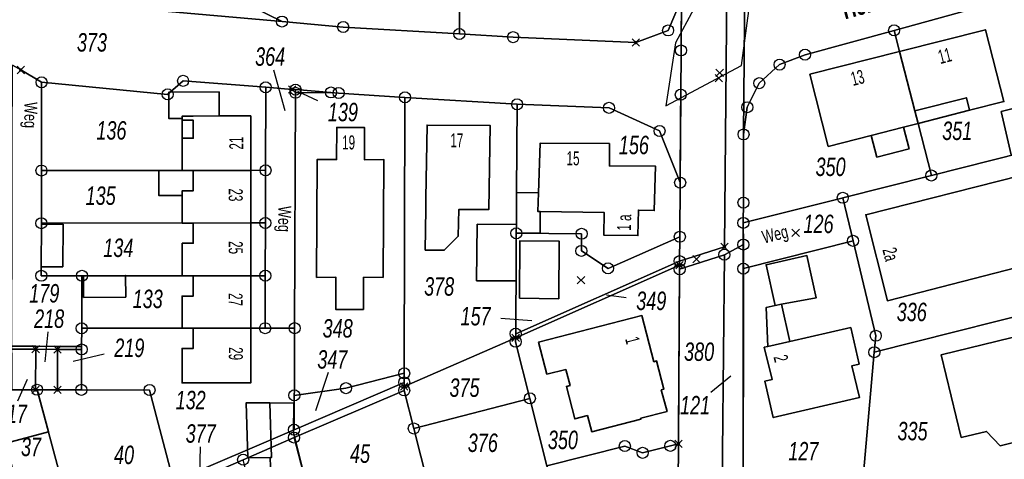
# Model space of a CAD drawing. Header units: metres. Extents: x 339653 to 341672, y 5744753 to 5747397.
# Tile 64 of 256: x 340598 to 340731, y 5745502 to 5745561. Entities that reach past the tile are written whole.
import ezdxf

# ---------------------------------------------------------------- set-up
doc = ezdxf.new("R2010")
doc.units = ezdxf.units.M
doc.header["$LTSCALE"] = 0.03
doc.header["$PDMODE"] = 3
doc.header["$PDSIZE"] = 0.5
for name, color, linetype, lineweight in [('B-Gebäude', 15, 'Continuous', 35), ('Flurstücke_Grenzpunkte', 7, 'Continuous', 25), ('Lagebezeichnungen', 7, 'Continuous', 25), ('Netzpunkte', 7, 'Continuous', 25), ('Siedlung', 7, 'Continuous', 25), ('Vegetation', 7, 'Continuous', 25), ('Verkehr', 7, 'Continuous', 25)]:
    doc.layers.add(name, color=color, linetype=linetype, lineweight=lineweight)
doc.layers.add('UMRINGE_FAHRBAHN', color=7, linetype='Continuous')
doc.layers.add('UMRINGE_FLURSTUECKSABGRENZUNGEN', color=7, linetype='Continuous')
doc.styles.add('Flurstücksnummer - K 10 700', font='ariali.ttf', dxfattribs={"width": 0.7})
doc.styles.add('Hausnummern NRW', font='arial.ttf', dxfattribs={"width": 0.595})
doc.styles.add('Name - Bauwerken u. Einrichtungen - F 10', font='arialbd.ttf', dxfattribs={"width": 0.7})
doc.styles.add('Sonstiger Text_ Bezeichnung - N 7 380', font='arial.ttf', dxfattribs={"width": 0.7})

# ---------------------------------------------------------------- blocks, each defined once
blk = doc.blocks.new('Grenzpunkt mit Abmarkung (Marke)')
at = {"lineweight": -2}
blk.add_circle((0, 0), 0.499, dxfattribs=at)
blk = doc.blocks.new('Grenzpunkt. Abmarkung nach Quellenlage nicht zu spezifizieren')
at = {"lineweight": -2}
blk.add_hatch(color=256, dxfattribs=at).paths.add_polyline_path([(0, 0.165, -1), (0, -0.165, -1)], flags=0)
blk.add_point((0, 0), dxfattribs=at)

msp = doc.modelspace()

# ---------------------------------------------------------------- linework, layer by layer
at = {"layer": 'B-Gebäude'}
for points in [[(340717.037, 5745556.982), (340728.657, 5745559.958), (340731.167, 5745550.222), (340726.527, 5745549.035), (340719.533, 5745547.244), (340719.098, 5745548.939)], [(340717.576, 5745546.743), (340713.198, 5745545.622), (340707.376, 5745544.132), (340704.88, 5745553.916), (340717.037, 5745556.982), (340719.098, 5745548.939), (340719.533, 5745547.244)], [(340619.823, 5745548.251), (340619.823, 5745547.929), (340617.997, 5745547.938), (340618.004, 5745551.508), (340624.822, 5745551.525), (340624.825, 5745548.266), (340621.315, 5745548.256)], [(340719.098, 5745548.939), (340726.092, 5745550.73), (340726.527, 5745549.035), (340719.533, 5745547.244)], [(340737.768, 5745544.453), (340732.737, 5745543.123), (340732.166, 5745542.978), (340730.815, 5745548.857), (340736.841, 5745550.398), (340737.313, 5745547.463)], [(340619.823, 5745548.251), (340621.315, 5745548.256), (340624.825, 5745548.266), (340629.106, 5745548.279), (340629.095, 5745540.896), (340621.297, 5745540.897), (340619.819, 5745540.896), (340619.823, 5745545.246), (340621.317, 5745545.251), (340621.315, 5745547.689), (340619.823, 5745547.687), (340619.823, 5745547.929)], [(340629.095, 5745540.896), (340621.297, 5745540.897), (340619.819, 5745540.896), (340619.823, 5745545.246), (340619.823, 5745547.687), (340619.823, 5745547.929), (340619.823, 5745548.251), (340621.315, 5745548.256), (340624.825, 5745548.266), (340629.106, 5745548.279)], [(340619.823, 5745547.687), (340621.315, 5745547.689), (340621.317, 5745545.251), (340619.823, 5745545.246)], [(340638.035, 5745526.394), (340638.106, 5745542.369), (340640.735, 5745542.348), (340640.764, 5745546.708), (340644.524, 5745546.698), (340644.504, 5745542.339), (340647.142, 5745542.35), (340647.031, 5745526.392), (340644.402, 5745526.404), (340644.383, 5745522.054), (340640.624, 5745522.045), (340640.654, 5745526.415)], [(340652.72, 5745530.092), (340652.81, 5745535.616), (340652.835, 5745537.133), (340652.995, 5745547.027), (340661.53, 5745546.996), (340661.365, 5745535.572), (340657.3, 5745535.584), (340657.224, 5745531.968), (340655.316, 5745530.077)], [(340717.576, 5745546.743), (340718.329, 5745543.807), (340713.951, 5745542.686), (340713.198, 5745545.622)], [(340668.329, 5745535.298), (340668.019, 5745535.302), (340668.099, 5745537.859), (340668.307, 5745544.57), (340677.719, 5745544.522), (340677.704, 5745541.493), (340683.935, 5745541.468), (340683.793, 5745535.455), (340681.643, 5745535.507), (340681.574, 5745532.055), (340676.957, 5745532.099), (340676.986, 5745535.188)], [(340738.494, 5745539.446), (340738.943, 5745536.717), (340740.105, 5745529.568), (340715.384, 5745523.225), (340712.446, 5745534.869), (340733.476, 5745540.197), (340738.175, 5745541.426)], [(340619.818, 5745538.133), (340619.817, 5745537.482), (340616.659, 5745537.481), (340616.661, 5745540.891), (340619.819, 5745540.896), (340621.297, 5745540.897), (340621.306, 5745538.133)], [(340629.1, 5745533.762), (340621.294, 5745533.758), (340619.814, 5745533.757), (340619.817, 5745537.482), (340619.818, 5745538.133), (340621.306, 5745538.133), (340621.297, 5745540.897), (340629.095, 5745540.896)], [(340665.093, 5745532.429), (340665.101, 5745533.563), (340665.127, 5745537.877), (340668.099, 5745537.859), (340668.019, 5745535.302), (340668.329, 5745535.298), (340668.331, 5745532.365)], [(340600.716, 5745527.836), (340600.726, 5745533.604), (340603.667, 5745533.599), (340603.631, 5745527.827)], [(340619.809, 5745526.614), (340619.812, 5745531.012), (340621.313, 5745531.013), (340621.294, 5745533.758), (340629.1, 5745533.762), (340629.106, 5745526.617), (340621.311, 5745526.615)], [(340665.053, 5745525.904), (340659.705, 5745525.935), (340659.788, 5745533.595), (340665.101, 5745533.563), (340665.093, 5745532.429), (340665.093, 5745532.372)], [(340665.531, 5745523.564), (340665.57, 5745531.35), (340670.882, 5745531.315), (340670.839, 5745523.506)], [(340700.189, 5745522.59), (340698.944, 5745528.097), (340704.466, 5745529.341), (340705.75, 5745523.632), (340701.033, 5745522.748)], [(340606.434, 5745523.666), (340606.419, 5745526.609), (340612.148, 5745526.662), (340612.175, 5745523.717)], [(340619.807, 5745519.502), (340619.808, 5745523.867), (340621.304, 5745523.867), (340621.311, 5745526.615), (340629.106, 5745526.617), (340629.112, 5745519.503), (340621.31, 5745519.502)], [(340699.172, 5745517.032), (340698.96, 5745522.332), (340700.189, 5745522.59), (340701.033, 5745522.748), (340702.179, 5745517.714)], [(340669.249, 5745513.268), (340668.108, 5745517.615), (340682.102, 5745521.221), (340683.737, 5745514.966), (340684.106, 5745515.063), (340685.101, 5745511.253), (340684.733, 5745511.156), (340685.515, 5745508.205), (340681.947, 5745507.301), (340681.977, 5745507.185), (340675.309, 5745505.477), (340674.726, 5745507.661), (340673.021, 5745507.225), (340671.891, 5745511.622), (340672.376, 5745511.744), (340671.789, 5745513.905)], [(340629.112, 5745519.503), (340629.137, 5745512.106), (340619.803, 5745512.102), (340619.805, 5745516.76), (340621.303, 5745516.759), (340621.31, 5745519.502)], [(340699.172, 5745517.032), (340702.179, 5745517.714), (340710.411, 5745519.584), (340711.547, 5745514.652), (340710.563, 5745514.425), (340711.593, 5745510.1), (340699.908, 5745507.389), (340698.762, 5745512.319), (340699.763, 5745512.555), (340698.687, 5745516.921)], [(340725.398, 5745504.697), (340722.648, 5745515.893), (340737.835, 5745519.617), (340740.585, 5745508.422), (340737.103, 5745507.568), (340735.894, 5745504.854), (340730.686, 5745503.575), (340728.798, 5745505.531)], [(340596.722, 5745511.174), (340596.708, 5745515.344), (340596.702, 5745517.068), (340599.96, 5745517.061), (340599.959, 5745516.647), (340599.947, 5745511.16)], [(340600.154, 5745511.159), (340599.947, 5745511.16), (340599.959, 5745516.647), (340599.96, 5745517.061), (340602.937, 5745517.049), (340602.934, 5745516.637), (340602.913, 5745511.156)], [(340602.913, 5745511.156), (340602.934, 5745516.637), (340602.937, 5745517.049), (340606.181, 5745517.036), (340606.179, 5745516.626), (340606.152, 5745511.152)], [(340587.866, 5745510.077), (340587.577, 5745511.178), (340596.722, 5745511.174), (340599.947, 5745511.16), (340600.154, 5745511.159), (340601.689, 5745505.447), (340595.963, 5745503.934), (340596.779, 5745500.634), (340590.744, 5745499.079), (340588.573, 5745507.374)], [(340631.896, 5745501.966), (340631.755, 5745501.964), (340628.691, 5745501.927), (340628.499, 5745509.411), (340631.701, 5745509.377)], [(340631.755, 5745501.964), (340631.896, 5745501.966), (340631.701, 5745509.377), (340634.934, 5745509.344), (340634.913, 5745505.324), (340636.244, 5745499.972), (340631.809, 5745499.46)]]:
    msp.add_lwpolyline(points, close=True, dxfattribs=at)
for points in [[(340719.533, 5745547.244), (340726.527, 5745549.035)], [(340619.823, 5745547.687), (340619.823, 5745547.929)], [(340619.823, 5745545.246), (340619.823, 5745547.687)]]:
    msp.add_lwpolyline(points, dxfattribs=at)
at = {"layer": 'Flurstücke_Grenzpunkte', "color": 83}
for p, q in [((340632.205, 5745554.527), (340633.713, 5745549.013)), ((340638.184, 5745550.336), (340635.481, 5745551.583)), ((340679.968, 5745523.627), (340677.323, 5745523.975)), ((340662.981, 5745520.849), (340667.178, 5745520.546)), ((340601.615, 5745519.013), (340601.216, 5745514.952)), ((340609.243, 5745516.001), (340605.036, 5745515.001)), ((340639.579, 5745513.492), (340637.859, 5745508.316)), ((340597.519, 5745509.655), (340598.834, 5745512.6)), ((340691.465, 5745510.827), (340694.165, 5745513.034)), ((340622.265, 5745503.452), (340622.145, 5745499.722))]:
    msp.add_line(p, q, dxfattribs=at)
for points in [[(340687.221, 5745527.495), (340687.226, 5745528.043), (340687.228, 5745528.595), (340693.3, 5745530.512), (340694.479, 5745659.956), (340696.918, 5745660.175), (340696.816, 5745649.355), (340696.761, 5745643.169), (340696.618, 5745630.267), (340696.539, 5745622.513), (340696.53, 5745621.575), (340696.474, 5745615.989), (340696.331, 5745601.709), (340696.187, 5745584.807), (340696.139, 5745578.515), (340694.461, 5745576.86), (340694.432, 5745569.814), (340695.283, 5745566.896), (340696.043, 5745566.308), (340695.887, 5745545.762), (340695.873, 5745536.518), (340695.848, 5745533.777), (340695.868, 5745530.845), (340693.291, 5745529.459)], [(340693.3, 5745530.512), (340687.228, 5745528.595), (340687.25, 5745531.894), (340687.299, 5745539.231), (340687.38, 5745551.144), (340687.422, 5745557.144), (340687.471, 5745564.121), (340687.575, 5745578.826), (340687.716, 5745598.809), (340687.904, 5745618.792), (340688.092, 5745638.79), (340688.264, 5745657.051), (340688.302, 5745661.063), (340694.479, 5745659.956)], [(340633.341, 5745561.057), (340615.329, 5745562.668), (340619.954, 5745564.233), (340621.916, 5745568.584), (340622.021, 5745582.805), (340622.166, 5745602.278), (340622.31, 5745621.761), (340622.455, 5745641.255), (340627.432, 5745641.222), (340634.424, 5745641.175), (340634.293, 5745621.183), (340628.247, 5745616.22), (340628.133, 5745601.252), (340627.98, 5745581.266), (340627.871, 5745567.056), (340629.464, 5745562.981)], [(340627.871, 5745567.056), (340627.98, 5745581.266), (340657.515, 5745581.032), (340657.502, 5745579.022), (340657.374, 5745559.379), (340641.631, 5745560.316), (340633.341, 5745561.057), (340629.464, 5745562.981)], [(340664.664, 5745558.946), (340657.374, 5745559.379), (340657.502, 5745579.022), (340670.356, 5745578.938), (340682.571, 5745578.859), (340686.571, 5745578.833), (340687.575, 5745578.826), (340687.471, 5745564.121), (340685.664, 5745559.851), (340681.28, 5745558.209)], [(340721.339, 5745540.2), (340719.533, 5745547.244), (340719.098, 5745548.939), (340717.037, 5745556.982), (340716.295, 5745559.868), (340729.567, 5745563.495), (340734.484, 5745564.845), (340737.768, 5745544.453), (340737.786, 5745544.343)], [(340709.223, 5745537.148), (340695.848, 5745533.777), (340695.873, 5745536.518), (340695.887, 5745545.762), (340696.399, 5745549.454), (340698.014, 5745552.71), (340700.768, 5745555.218), (340704.226, 5745556.566), (340716.295, 5745559.868), (340717.037, 5745556.982), (340719.098, 5745548.939), (340719.533, 5745547.244), (340721.339, 5745540.2), (340709.333, 5745537.176)], [(340596.732, 5745516.653), (340596.741, 5745522.513), (340596.754, 5745529.633), (340596.767, 5745536.762), (340596.78, 5745543.881), (340596.801, 5745555.17), (340597.932, 5745554.496), (340600.753, 5745552.824), (340600.738, 5745540.868), (340600.726, 5745533.735), (340600.726, 5745533.604), (340600.716, 5745527.836), (340600.713, 5745526.606), (340606.23, 5745526.609), (340606.194, 5745519.497), (340606.181, 5745517.036), (340606.179, 5745516.626), (340602.934, 5745516.637), (340599.959, 5745516.647)], [(340629.095, 5745540.896), (340600.738, 5745540.868), (340600.753, 5745552.824), (340617.834, 5745551.192), (340619.942, 5745553.024), (340631.131, 5745552.155), (340631.108, 5745540.899)], [(340635.047, 5745519.509), (340631.059, 5745519.505), (340631.074, 5745526.618), (340631.09, 5745533.764), (340631.108, 5745540.899), (340631.131, 5745552.155), (340634.714, 5745551.868), (340635.167, 5745551.832), (340635.167, 5745551.404)], [(340635.01, 5745510.401), (340635.014, 5745511.115), (340635.047, 5745519.509), (340635.167, 5745551.404), (340639.97, 5745551.45), (340641.015, 5745551.372), (340649.998, 5745550.779), (340649.904, 5745513.398), (340642.009, 5745511.38)], [(340635.167, 5745551.832), (340639.97, 5745551.45), (340635.167, 5745551.404)], [(340649.9, 5745511.612), (340649.902, 5745512.151), (340649.904, 5745513.398), (340649.998, 5745550.779), (340665.203, 5745549.854), (340665.127, 5745537.877), (340665.101, 5745533.563), (340665.093, 5745532.429), (340665.093, 5745532.372), (340665.053, 5745525.904), (340665.03, 5745522.108), (340665.009, 5745518.764), (340665.006, 5745518.214)], [(340665.093, 5745532.372), (340665.093, 5745532.429), (340665.101, 5745533.563), (340665.127, 5745537.877), (340665.203, 5745549.854), (340677.658, 5745549.365), (340684.501, 5745546.229), (340687.299, 5745539.231), (340687.25, 5745531.894), (340677.528, 5745527.614), (340673.912, 5745529.985), (340673.941, 5745532.298)], [(340713.806, 5745518.481), (340710.729, 5745531.345), (340709.333, 5745537.176), (340721.339, 5745540.2), (340737.786, 5745544.343), (340739.047, 5745536.513), (340741.185, 5745523.237), (340713.61, 5745516.25)], [(340600.726, 5745533.735), (340600.738, 5745540.868), (340629.095, 5745540.896), (340631.108, 5745540.899), (340631.09, 5745533.764), (340629.1, 5745533.762)], [(340695.868, 5745530.845), (340695.848, 5745533.777), (340709.223, 5745537.148), (340709.333, 5745537.176), (340710.729, 5745531.345), (340695.864, 5745527.584)], [(340600.713, 5745526.606), (340600.716, 5745527.836), (340600.726, 5745533.604), (340600.726, 5745533.735), (340629.1, 5745533.762), (340631.09, 5745533.764), (340631.074, 5745526.618), (340629.106, 5745526.617), (340621.311, 5745526.615), (340619.809, 5745526.614), (340606.419, 5745526.609), (340606.23, 5745526.609)], [(340687.228, 5745528.595), (340665.009, 5745518.764), (340665.03, 5745522.108), (340665.053, 5745525.904), (340665.093, 5745532.372), (340673.941, 5745532.298), (340673.912, 5745529.985), (340677.528, 5745527.614), (340687.25, 5745531.894)], [(340692.901, 5745489.326), (340693.291, 5745529.459), (340695.868, 5745530.845), (340695.864, 5745527.584), (340695.818, 5745492.621), (340698.268, 5745490.721), (340695.816, 5745490.083)], [(340695.818, 5745492.621), (340695.864, 5745527.584), (340710.729, 5745531.345), (340713.806, 5745518.481), (340713.61, 5745516.25), (340711.664, 5745494.167), (340698.268, 5745490.721)], [(340692.901, 5745489.326), (340686.953, 5745487.722), (340687.061, 5745503.835), (340687.071, 5745505.374), (340687.221, 5745527.495), (340693.291, 5745529.459)], [(340666.932, 5745509.999), (340665.002, 5745517.665), (340665.006, 5745518.214), (340687.226, 5745528.043), (340687.221, 5745527.495), (340687.071, 5745505.374), (340687.061, 5745503.835), (340685.976, 5745503.564), (340682.209, 5745502.621), (340679.8, 5745503.533), (340669.235, 5745500.857)], [(340687.226, 5745528.043), (340665.006, 5745518.214), (340665.009, 5745518.764), (340687.228, 5745528.595)], [(340606.194, 5745519.497), (340606.23, 5745526.609), (340606.419, 5745526.609), (340619.809, 5745526.614), (340621.311, 5745526.615), (340629.106, 5745526.617), (340631.074, 5745526.618), (340631.059, 5745519.505), (340629.112, 5745519.503), (340621.31, 5745519.502), (340619.807, 5745519.502)], [(340711.664, 5745494.167), (340713.61, 5745516.25), (340741.185, 5745523.237), (340744.486, 5745502.742), (340734.618, 5745500.085), (340714.055, 5745494.783)], [(340615.391, 5745511.131), (340606.152, 5745511.152), (340606.179, 5745516.626), (340606.181, 5745517.036), (340606.194, 5745519.497), (340619.807, 5745519.502), (340621.31, 5745519.502), (340629.112, 5745519.503), (340631.059, 5745519.505), (340635.047, 5745519.509), (340635.014, 5745511.115), (340635.01, 5745510.401), (340634.976, 5745505.753), (340618.618, 5745498.719)], [(340651.206, 5745505.918), (340649.899, 5745511.073), (340649.9, 5745511.612), (340665.006, 5745518.214), (340665.002, 5745517.665), (340666.932, 5745509.999)], [(340596.722, 5745511.174), (340596.732, 5745516.653), (340599.959, 5745516.647), (340599.947, 5745511.16)], [(340599.947, 5745511.16), (340599.959, 5745516.647), (340602.934, 5745516.637), (340602.913, 5745511.156), (340600.154, 5745511.159)], [(340606.152, 5745511.152), (340602.913, 5745511.156), (340602.934, 5745516.637), (340606.179, 5745516.626)], [(340634.976, 5745505.753), (340635.01, 5745510.401), (340642.009, 5745511.38), (340649.904, 5745513.398), (340649.902, 5745512.151)], [(340580.127, 5745481.445), (340570.915, 5745477.863), (340570.657, 5745478.85), (340579.873, 5745482.427), (340593.746, 5745487.814), (340605.079, 5745492.783), (340618.618, 5745498.719), (340634.976, 5745505.753), (340649.902, 5745512.151), (340649.9, 5745511.612), (340649.899, 5745511.073), (340634.969, 5745504.686), (340628.078, 5745501.686), (340618.887, 5745497.686), (340605.344, 5745491.791), (340594.004, 5745486.843)], [(340593.746, 5745487.814), (340587.527, 5745511.178), (340587.577, 5745511.178), (340596.722, 5745511.174), (340599.947, 5745511.16), (340600.154, 5745511.159), (340605.079, 5745492.783)], [(340600.154, 5745511.159), (340602.913, 5745511.156), (340606.152, 5745511.152), (340615.391, 5745511.131), (340618.618, 5745498.719), (340605.079, 5745492.783)], [(340657.732, 5745480.212), (340642.357, 5745476.25), (340641.768, 5745478.518), (340639.607, 5745486.83), (340638.873, 5745489.655), (340637.363, 5745495.468), (340634.969, 5745504.686), (340649.899, 5745511.073), (340651.206, 5745505.918)], [(340661.068, 5745481.05), (340657.732, 5745480.212), (340651.206, 5745505.918), (340666.932, 5745509.999), (340669.235, 5745500.857), (340673.415, 5745484.264)], [(340634.412, 5745476.61), (340632.309, 5745484.937), (340630.814, 5745490.853), (340628.078, 5745501.686), (340634.969, 5745504.686), (340637.363, 5745495.468), (340638.873, 5745489.655), (340639.607, 5745486.83), (340641.768, 5745478.518), (340642.357, 5745476.25), (340634.986, 5745474.339)], [(340686.953, 5745487.722), (340673.415, 5745484.264), (340669.235, 5745500.857), (340679.8, 5745503.533), (340682.209, 5745502.621), (340685.976, 5745503.564), (340687.061, 5745503.835)]]:
    msp.add_lwpolyline(points, close=True, dxfattribs=at)
for points in [[(340729.567, 5745563.495), (340716.295, 5745559.868), (340704.226, 5745556.566), (340700.768, 5745555.218), (340698.014, 5745552.71), (340696.399, 5745549.454), (340695.887, 5745545.762), (340696.043, 5745566.308)], [(340695.887, 5745545.762), (340696.043, 5745566.308)], [(340615.329, 5745562.668), (340633.341, 5745561.057), (340641.631, 5745560.316), (340657.374, 5745559.379), (340664.664, 5745558.946), (340681.28, 5745558.209), (340685.664, 5745559.851), (340687.471, 5745564.121), (340687.422, 5745557.144), (340687.38, 5745551.144), (340687.299, 5745539.231), (340684.501, 5745546.229), (340677.658, 5745549.365), (340665.203, 5745549.854), (340649.998, 5745550.779), (340641.015, 5745551.372), (340639.97, 5745551.45), (340635.167, 5745551.832), (340634.714, 5745551.868), (340631.131, 5745552.155), (340619.942, 5745553.024), (340617.834, 5745551.192), (340600.753, 5745552.824), (340597.932, 5745554.496), (340596.801, 5745555.17)], [(340695.873, 5745536.518), (340695.887, 5745545.762)], [(340695.848, 5745533.777), (340695.873, 5745536.518)], [(340695.848, 5745533.777), (340695.868, 5745530.845)], [(340693.291, 5745529.459), (340695.868, 5745530.845)], [(340692.901, 5745489.326), (340693.291, 5745529.459)]]:
    msp.add_lwpolyline(points, dxfattribs=at)
at = {"layer": 'Netzpunkte', "color": 83}
for p in [(340692.557, 5745553.376), (340692.648, 5745554.123), (340689.511, 5745528.871), (340673.861, 5745525.998)]:
    msp.add_point(p, dxfattribs=at)
at = {"layer": 'Siedlung', "color": 83}
for points in [[(340687.471, 5745564.121), (340685.664, 5745559.851), (340681.28, 5745558.209), (340664.664, 5745558.946), (340657.374, 5745559.379), (340641.631, 5745560.316), (340633.341, 5745561.057), (340629.464, 5745562.981)], [(340737.786, 5745544.343), (340721.339, 5745540.2), (340709.333, 5745537.176), (340709.223, 5745537.148), (340695.848, 5745533.777), (340695.873, 5745536.518), (340695.887, 5745545.762), (340696.399, 5745549.454), (340698.014, 5745552.71), (340700.768, 5745555.218), (340704.226, 5745556.566), (340716.295, 5745559.868), (340729.567, 5745563.495)], [(340657.732, 5745480.212), (340651.206, 5745505.918), (340649.899, 5745511.073), (340649.9, 5745511.612), (340649.902, 5745512.151), (340634.976, 5745505.753), (340635.01, 5745510.401), (340635.014, 5745511.115), (340635.047, 5745519.509), (340635.167, 5745551.404), (340639.97, 5745551.45), (340641.015, 5745551.372), (340649.998, 5745550.779), (340665.203, 5745549.854), (340677.658, 5745549.365), (340684.501, 5745546.229), (340687.299, 5745539.231), (340687.25, 5745531.894), (340677.528, 5745527.614), (340673.912, 5745529.985), (340673.941, 5745532.298), (340665.093, 5745532.372), (340665.053, 5745525.904), (340665.03, 5745522.108), (340665.009, 5745518.764), (340665.006, 5745518.214), (340687.226, 5745528.043), (340687.221, 5745527.495), (340687.071, 5745505.374), (340687.061, 5745503.835), (340686.953, 5745487.722)], [(340734.618, 5745500.085), (340714.055, 5745494.783), (340711.664, 5745494.167), (340698.268, 5745490.721), (340695.818, 5745492.621), (340695.864, 5745527.584), (340710.729, 5745531.345), (340713.806, 5745518.481), (340713.61, 5745516.25), (340741.185, 5745523.237)]]:
    msp.add_lwpolyline(points, dxfattribs=at)
for points in [[(340634.976, 5745505.753), (340618.618, 5745498.719), (340615.391, 5745511.131), (340606.152, 5745511.152), (340606.179, 5745516.626), (340606.181, 5745517.036), (340606.194, 5745519.497), (340606.23, 5745526.609), (340600.713, 5745526.606), (340600.716, 5745527.836), (340600.726, 5745533.604), (340600.726, 5745533.735), (340600.738, 5745540.868), (340600.753, 5745552.824), (340617.834, 5745551.192), (340619.942, 5745553.024), (340631.131, 5745552.155), (340631.108, 5745540.899), (340631.09, 5745533.764), (340631.074, 5745526.618), (340631.059, 5745519.505), (340635.047, 5745519.509), (340635.014, 5745511.115), (340635.01, 5745510.401)], [(340635.167, 5745551.832), (340639.97, 5745551.45), (340635.167, 5745551.404)], [(340709.333, 5745537.176), (340721.339, 5745540.2), (340737.786, 5745544.343), (340739.047, 5745536.513), (340741.185, 5745523.237), (340713.61, 5745516.25), (340713.806, 5745518.481), (340710.729, 5745531.345)], [(340665.093, 5745532.372), (340673.941, 5745532.298), (340673.912, 5745529.985), (340677.528, 5745527.614), (340687.25, 5745531.894), (340687.228, 5745528.595), (340665.009, 5745518.764), (340665.03, 5745522.108), (340665.053, 5745525.904)], [(340665.009, 5745518.764), (340687.228, 5745528.595), (340687.226, 5745528.043), (340665.006, 5745518.214)], [(340596.732, 5745516.653), (340599.959, 5745516.647), (340602.934, 5745516.637), (340606.179, 5745516.626), (340606.152, 5745511.152), (340602.913, 5745511.156), (340600.154, 5745511.159), (340599.947, 5745511.16), (340596.722, 5745511.174)], [(340605.079, 5745492.783), (340618.618, 5745498.719), (340634.976, 5745505.753), (340649.902, 5745512.151), (340649.9, 5745511.612), (340649.899, 5745511.073), (340634.969, 5745504.686), (340628.078, 5745501.686), (340618.887, 5745497.686), (340605.344, 5745491.791), (340594.004, 5745486.843), (340580.127, 5745481.445), (340570.915, 5745477.863), (340570.657, 5745478.85), (340579.873, 5745482.427), (340593.746, 5745487.814)], [(340579.873, 5745482.427), (340572.439, 5745511.208), (340587.527, 5745511.178), (340587.577, 5745511.178), (340596.722, 5745511.174), (340599.947, 5745511.16), (340600.154, 5745511.159), (340605.079, 5745492.783), (340593.746, 5745487.814)], [(340618.887, 5745497.686), (340628.078, 5745501.686), (340634.969, 5745504.686), (340649.899, 5745511.073), (340651.206, 5745505.918), (340657.732, 5745480.212), (340642.357, 5745476.25), (340634.986, 5745474.339), (340625.594, 5745471.905)]]:
    msp.add_lwpolyline(points, close=True, dxfattribs=at)
at = {"layer": 'UMRINGE_FAHRBAHN', "color": 83}
msp.add_polyline3d([(340689.156, 5745562.772, 0), (340686.685, 5745558.18, 0), (340685.352, 5745549.63, 0), (340695.603, 5745555.098, 0), (340696.77, 5745563.86, 0)], dxfattribs=at)
at = {"layer": 'UMRINGE_FLURSTUECKSABGRENZUNGEN', "color": 83}
for points in [[(340687.471, 5745564.121, 0), (340687.422, 5745557.144, 0), (340687.38, 5745551.144, 0), (340687.299, 5745539.231, 0), (340687.25, 5745531.894, 0), (340687.228, 5745528.595, 0), (340687.226, 5745528.043, 0), (340687.221, 5745527.495, 0), (340687.061, 5745503.835, 0), (340686.953, 5745487.722, 0), (340692.918, 5745489.265, 0), (340695.038, 5745489.813, 0), (340698.287, 5745490.653, 0), (340695.823, 5745492.621, 0), (340695.855, 5745527.582, 0), (340695.858, 5745530.842, 0), (340695.861, 5745533.768, 0), (340695.876, 5745536.514, 0), (340695.928, 5745545.754, 0), (340696.043, 5745566.308, 0)], [(340596.732, 5745516.653, 0), (340599.959, 5745516.647, 0), (340602.934, 5745516.637, 0), (340606.179, 5745516.626, 0), (340606.194, 5745519.497, 0), (340606.23, 5745526.609, 0), (340600.713, 5745526.606, 0), (340600.726, 5745533.735, 0), (340600.738, 5745540.868, 0), (340600.753, 5745552.824, 0), (340617.834, 5745551.192, 0), (340619.942, 5745553.024, 0), (340631.131, 5745552.155, 0), (340631.108, 5745540.899, 0), (340631.09, 5745533.764, 0), (340631.074, 5745526.618, 0), (340631.059, 5745519.505, 0), (340635.047, 5745519.509, 0), (340635.167, 5745551.404, 0), (340635.167, 5745551.832, 0), (340639.97, 5745551.45, 0), (340641.015, 5745551.372, 0), (340649.998, 5745550.779, 0), (340665.203, 5745549.854, 0), (340677.658, 5745549.365, 0), (340684.501, 5745546.229, 0), (340687.299, 5745539.231, 0), (340687.36, 5745548.204, 0), (340687.38, 5745551.144, 0), (340687.422, 5745557.144, 0), (340687.429, 5745558.155, 0), (340687.471, 5745564.121, 0), (340685.664, 5745559.851, 0), (340681.28, 5745558.209, 0), (340664.664, 5745558.946, 0), (340657.374, 5745559.379, 0), (340641.631, 5745560.316, 0), (340633.341, 5745561.057, 0), (340629.464, 5745562.981, 0)], [(340596.732, 5745516.653, 0), (340599.959, 5745516.647, 0), (340602.934, 5745516.637, 0), (340606.179, 5745516.626, 0), (340606.194, 5745519.497, 0), (340606.23, 5745526.609, 0), (340600.713, 5745526.606, 0), (340600.726, 5745533.735, 0), (340600.738, 5745540.868, 0), (340600.753, 5745552.824, 0), (340617.834, 5745551.192, 0), (340619.942, 5745553.024, 0), (340631.131, 5745552.155, 0), (340631.108, 5745540.899, 0), (340631.09, 5745533.764, 0), (340631.074, 5745526.618, 0), (340631.059, 5745519.505, 0), (340635.047, 5745519.509, 0), (340635.167, 5745551.404, 0), (340635.167, 5745551.832, 0), (340639.97, 5745551.45, 0), (340641.015, 5745551.372, 0), (340649.998, 5745550.779, 0), (340665.203, 5745549.854, 0), (340677.658, 5745549.365, 0), (340684.501, 5745546.229, 0), (340687.299, 5745539.231, 0), (340687.38, 5745551.144, 0), (340687.422, 5745557.144, 0), (340687.471, 5745564.121, 0), (340685.664, 5745559.851, 0), (340681.28, 5745558.209, 0), (340664.664, 5745558.946, 0), (340657.374, 5745559.379, 0), (340641.631, 5745560.316, 0), (340633.341, 5745561.057, 0), (340629.464, 5745562.981, 0)]]:
    msp.add_polyline3d(points, dxfattribs=at)
at = {"layer": 'Vegetation', "color": 83}
msp.add_lwpolyline([(340606.152, 5745511.152), (340615.391, 5745511.131), (340618.618, 5745498.719), (340605.079, 5745492.783), (340600.154, 5745511.159), (340602.913, 5745511.156)], close=True, dxfattribs=at)
at = {"layer": 'Verkehr', "color": 83}
for points in [[(340696.043, 5745566.308), (340695.887, 5745545.762), (340695.873, 5745536.518), (340695.848, 5745533.777), (340695.868, 5745530.845), (340693.291, 5745529.459), (340692.901, 5745489.326), (340686.953, 5745487.722), (340687.061, 5745503.835), (340687.071, 5745505.374), (340687.221, 5745527.495), (340687.226, 5745528.043), (340687.228, 5745528.595), (340687.25, 5745531.894), (340687.299, 5745539.231), (340687.38, 5745551.144), (340687.422, 5745557.144), (340687.471, 5745564.121)], [(340729.567, 5745563.495), (340716.295, 5745559.868), (340704.226, 5745556.566), (340700.768, 5745555.218), (340698.014, 5745552.71), (340696.399, 5745549.454), (340695.887, 5745545.762), (340696.043, 5745566.308)], [(340629.464, 5745562.981), (340633.341, 5745561.057), (340641.631, 5745560.316), (340657.374, 5745559.379), (340664.664, 5745558.946), (340681.28, 5745558.209), (340685.664, 5745559.851), (340687.471, 5745564.121), (340687.422, 5745557.144), (340687.38, 5745551.144), (340687.299, 5745539.231), (340684.501, 5745546.229), (340677.658, 5745549.365), (340665.203, 5745549.854), (340649.998, 5745550.779), (340641.015, 5745551.372), (340639.97, 5745551.45), (340635.167, 5745551.832), (340635.167, 5745551.404), (340635.047, 5745519.509), (340631.059, 5745519.505), (340631.074, 5745526.618), (340631.09, 5745533.764), (340631.108, 5745540.899), (340631.131, 5745552.155), (340619.942, 5745553.024), (340617.834, 5745551.192), (340600.753, 5745552.824), (340600.738, 5745540.868), (340600.726, 5745533.735), (340600.726, 5745533.604), (340600.716, 5745527.836), (340600.713, 5745526.606), (340606.23, 5745526.609), (340606.194, 5745519.497), (340606.181, 5745517.036), (340606.179, 5745516.626), (340602.934, 5745516.637), (340599.959, 5745516.647), (340596.732, 5745516.653)]]:
    msp.add_lwpolyline(points, dxfattribs=at)
for points in [[(340695.868, 5745530.845), (340695.848, 5745533.777), (340709.223, 5745537.148), (340709.333, 5745537.176), (340710.729, 5745531.345), (340695.864, 5745527.584)], [(340695.816, 5745490.083), (340692.901, 5745489.326), (340693.291, 5745529.459), (340695.868, 5745530.845), (340695.864, 5745527.584), (340695.818, 5745492.621), (340698.268, 5745490.721)]]:
    msp.add_lwpolyline(points, close=True, dxfattribs=at)
msp.add_point((340702.95, 5745532.422), dxfattribs=at)

# ---------------------------------------------------------------- block references
at = {"layer": 'Flurstücke_Grenzpunkte', "color": 83, "xscale": 1.5, "yscale": 1.5, "zscale": 1.5}
for name, p in [('Grenzpunkt mit Abmarkung (Marke)', (340633.341, 5745561.057)), ('Grenzpunkt mit Abmarkung (Marke)', (340641.631, 5745560.316)), ('Grenzpunkt mit Abmarkung (Marke)', (340657.374, 5745559.379)), ('Grenzpunkt mit Abmarkung (Marke)', (340685.664, 5745559.851)), ('Grenzpunkt mit Abmarkung (Marke)', (340716.295, 5745559.868)), ('Grenzpunkt mit Abmarkung (Marke)', (340664.664, 5745558.946)), ('Grenzpunkt. Abmarkung nach Quellenlage nicht zu spezifizieren', (340681.28, 5745558.209)), ('Grenzpunkt mit Abmarkung (Marke)', (340687.422, 5745557.144)), ('Grenzpunkt mit Abmarkung (Marke)', (340704.226, 5745556.566)), ('Grenzpunkt. Abmarkung nach Quellenlage nicht zu spezifizieren', (340597.932, 5745554.496)), ('Grenzpunkt mit Abmarkung (Marke)', (340700.768, 5745555.218)), ('Grenzpunkt mit Abmarkung (Marke)', (340600.753, 5745552.824)), ('Grenzpunkt mit Abmarkung (Marke)', (340619.942, 5745553.024)), ('Grenzpunkt mit Abmarkung (Marke)', (340698.014, 5745552.71)), ('Grenzpunkt mit Abmarkung (Marke)', (340631.131, 5745552.155)), ('Grenzpunkt. Abmarkung nach Quellenlage nicht zu spezifizieren', (340634.714, 5745551.868)), ('Grenzpunkt mit Abmarkung (Marke)', (340635.167, 5745551.832)), ('Grenzpunkt mit Abmarkung (Marke)', (340635.167, 5745551.404)), ('Grenzpunkt mit Abmarkung (Marke)', (340639.97, 5745551.45)), ('Grenzpunkt mit Abmarkung (Marke)', (340641.015, 5745551.372)), ('Grenzpunkt mit Abmarkung (Marke)', (340617.834, 5745551.192)), ('Grenzpunkt mit Abmarkung (Marke)', (340649.998, 5745550.779)), ('Grenzpunkt mit Abmarkung (Marke)', (340687.38, 5745551.144)), ('Grenzpunkt mit Abmarkung (Marke)', (340665.203, 5745549.854)), ('Grenzpunkt mit Abmarkung (Marke)', (340677.658, 5745549.365)), ('Grenzpunkt mit Abmarkung (Marke)', (340696.399, 5745549.454)), ('Grenzpunkt mit Abmarkung (Marke)', (340684.501, 5745546.229)), ('Grenzpunkt mit Abmarkung (Marke)', (340695.887, 5745545.762)), ('Grenzpunkt mit Abmarkung (Marke)', (340600.738, 5745540.868)), ('Grenzpunkt mit Abmarkung (Marke)', (340631.108, 5745540.899)), ('Grenzpunkt mit Abmarkung (Marke)', (340721.339, 5745540.2)), ('Grenzpunkt mit Abmarkung (Marke)', (340687.299, 5745539.231)), ('Grenzpunkt mit Abmarkung (Marke)', (340709.333, 5745537.176)), ('Grenzpunkt mit Abmarkung (Marke)', (340695.873, 5745536.518)), ('Grenzpunkt mit Abmarkung (Marke)', (340600.726, 5745533.735)), ('Grenzpunkt mit Abmarkung (Marke)', (340631.09, 5745533.764)), ('Grenzpunkt mit Abmarkung (Marke)', (340695.848, 5745533.777)), ('Grenzpunkt mit Abmarkung (Marke)', (340665.093, 5745532.372)), ('Grenzpunkt mit Abmarkung (Marke)', (340673.941, 5745532.298)), ('Grenzpunkt mit Abmarkung (Marke)', (340687.25, 5745531.894)), ('Grenzpunkt mit Abmarkung (Marke)', (340710.729, 5745531.345)), ('Grenzpunkt mit Abmarkung (Marke)', (340673.912, 5745529.985)), ('Grenzpunkt. Abmarkung nach Quellenlage nicht zu spezifizieren', (340693.3, 5745530.512)), ('Grenzpunkt mit Abmarkung (Marke)', (340695.868, 5745530.845)), ('Grenzpunkt mit Abmarkung (Marke)', (340693.291, 5745529.459)), ('Grenzpunkt mit Abmarkung (Marke)', (340677.528, 5745527.614)), ('Grenzpunkt mit Abmarkung (Marke)', (340687.221, 5745527.495)), ('Grenzpunkt mit Abmarkung (Marke)', (340687.228, 5745528.595)), ('Grenzpunkt. Abmarkung nach Quellenlage nicht zu spezifizieren', (340687.226, 5745528.043)), ('Grenzpunkt mit Abmarkung (Marke)', (340695.864, 5745527.584)), ('Grenzpunkt mit Abmarkung (Marke)', (340600.713, 5745526.606)), ('Grenzpunkt mit Abmarkung (Marke)', (340606.23, 5745526.609)), ('Grenzpunkt mit Abmarkung (Marke)', (340631.074, 5745526.618)), ('Grenzpunkt mit Abmarkung (Marke)', (340606.194, 5745519.497)), ('Grenzpunkt mit Abmarkung (Marke)', (340631.059, 5745519.505)), ('Grenzpunkt mit Abmarkung (Marke)', (340635.047, 5745519.509)), ('Grenzpunkt mit Abmarkung (Marke)', (340665.009, 5745518.764)), ('Grenzpunkt. Abmarkung nach Quellenlage nicht zu spezifizieren', (340665.006, 5745518.214)), ('Grenzpunkt mit Abmarkung (Marke)', (340713.806, 5745518.481)), ('Grenzpunkt mit Abmarkung (Marke)', (340606.179, 5745516.626)), ('Grenzpunkt mit Abmarkung (Marke)', (340665.002, 5745517.665)), ('Grenzpunkt. Abmarkung nach Quellenlage nicht zu spezifizieren', (340599.959, 5745516.647)), ('Grenzpunkt. Abmarkung nach Quellenlage nicht zu spezifizieren', (340602.934, 5745516.637)), ('Grenzpunkt mit Abmarkung (Marke)', (340713.61, 5745516.25)), ('Grenzpunkt mit Abmarkung (Marke)', (340649.904, 5745513.398)), ('Grenzpunkt mit Abmarkung (Marke)', (340642.009, 5745511.38)), ('Grenzpunkt mit Abmarkung (Marke)', (340649.902, 5745512.151)), ('Grenzpunkt. Abmarkung nach Quellenlage nicht zu spezifizieren', (340649.9, 5745511.612)), ('Grenzpunkt mit Abmarkung (Marke)', (340600.154, 5745511.159)), ('Grenzpunkt. Abmarkung nach Quellenlage nicht zu spezifizieren', (340599.947, 5745511.16)), ('Grenzpunkt. Abmarkung nach Quellenlage nicht zu spezifizieren', (340602.913, 5745511.156)), ('Grenzpunkt mit Abmarkung (Marke)', (340606.152, 5745511.152)), ('Grenzpunkt mit Abmarkung (Marke)', (340615.391, 5745511.131)), ('Grenzpunkt mit Abmarkung (Marke)', (340635.01, 5745510.401)), ('Grenzpunkt mit Abmarkung (Marke)', (340649.899, 5745511.073)), ('Grenzpunkt mit Abmarkung (Marke)', (340666.932, 5745509.999)), ('Grenzpunkt mit Abmarkung (Marke)', (340634.969, 5745504.686)), ('Grenzpunkt mit Abmarkung (Marke)', (340634.976, 5745505.753)), ('Grenzpunkt mit Abmarkung (Marke)', (340651.206, 5745505.918)), ('Grenzpunkt mit Abmarkung (Marke)', (340679.8, 5745503.533)), ('Grenzpunkt mit Abmarkung (Marke)', (340685.976, 5745503.564)), ('Grenzpunkt. Abmarkung nach Quellenlage nicht zu spezifizieren', (340687.061, 5745503.835)), ('Grenzpunkt mit Abmarkung (Marke)', (340682.209, 5745502.621)), ('Grenzpunkt mit Abmarkung (Marke)', (340628.078, 5745501.686))]:
    msp.add_blockref(name, p, dxfattribs=at)

# ---------------------------------------------------------------- texts
at = {"layer": 'Flurstücke_Grenzpunkte', "color": 83, "char_height": 2.5, "attachment_point": 8, "line_spacing_factor": 0.69, "style": 'Flurstücksnummer - K 10 700'}
for s, insert in [('373', (340607.587, 5745556.951)), ('364', (340631.727, 5745555.027)), ('139', (340641.594, 5745547.513)), ('136', (340610.223, 5745545.027)), ('351', (340724.843, 5745544.973)), ('156', (340681.025, 5745543.048)), ('350', (340707.681, 5745540.092)), ('135', (340608.762, 5745536.18)), ('126', (340706.046, 5745532.352)), ('134', (340611.159, 5745529.118)), ('378', (340654.639, 5745523.88)), ('179', (340601.126, 5745522.951)), ('133', (340615.139, 5745522.191)), ('349', (340683.378, 5745521.928)), ('218', (340601.787, 5745519.513)), ('157', (340659.571, 5745519.846)), ('336', (340718.682, 5745520.422)), ('348', (340640.883, 5745518.202)), ('219', (340612.653, 5745515.562)), ('380', (340689.865, 5745515.037)), ('347', (340640.16, 5745513.992)), ('375', (340658.07, 5745510.165)), ('132', (340620.964, 5745508.482)), ('121', (340689.324, 5745507.827)), ('217', (340596.737, 5745506.655)), ('377', (340622.321, 5745503.952)), ('335', (340718.787, 5745504.281)), ('37', (340599.324, 5745502.13)), ('376', (340660.551, 5745502.695)), ('350', (340671.406, 5745503.087)), ('40', (340611.933, 5745501.059)), ('45', (340643.907, 5745501.224)), ('127', (340703.994, 5745501.586))]:
    msp.add_mtext(s, dxfattribs=dict(at, insert=insert))
at = {"layer": 'Lagebezeichnungen', "color": 83, "line_spacing_factor": 0.69}
for s, insert, char_height, attachment_point, rotation, style in [('Hermann-Schmeinck-Strasse', (340726.014, 5745565.802), 2.5, 8, 15.34497, 'Name - Bauwerken u. Einrichtungen - F 10'), ('11', (340723.4, 5745555.514), 1.9, 8, 14.34601, 'Hausnummern NRW'), ('13', (340711.57, 5745552.509), 1.9, 8, 14.14797, 'Hausnummern NRW'), ('21', (340628.1, 5745544.589), 1.9, 8, 89.91898, 'Hausnummern NRW'), ('19', (340642.363, 5745543.704), 1.9, 8, 359.84702, 'Hausnummern NRW'), ('17', (340657.026, 5745544.013), 1.9, 8, 359.79299, 'Hausnummern NRW'), ('15', (340672.774, 5745541.547), 1.9, 8, 359.71203, 'Hausnummern NRW'), ('23', (340626.092, 5745537.565), 1.9, 8, 270.04498, 'Hausnummern NRW'), ('1 a', (340679.709, 5745533.819), 1.9, 5, 88.85492, 'Hausnummern NRW'), ('25', (340626.096, 5745530.427), 1.9, 8, 270.04498, 'Hausnummern NRW'), ('2a', (340714.884, 5745529.291), 1.9, 8, 284.16599, 'Hausnummern NRW'), ('27', (340626.101, 5745523.386), 1.9, 8, 270.04498, 'Hausnummern NRW'), ('29', (340626.111, 5745516.061), 1.9, 8, 270.04498, 'Hausnummern NRW'), ('1', (340679.94, 5745517.63), 1.9, 8, 284.64302, 'Hausnummern NRW'), ('2', (340700.04, 5745515.184), 1.9, 8, 283.85101, 'Hausnummern NRW')]:
    msp.add_mtext(s, dxfattribs=dict(at, insert=insert, char_height=char_height, attachment_point=attachment_point, rotation=rotation, style=style))
at = {"layer": 'Verkehr', "color": 83, "char_height": 1.75, "attachment_point": 8, "line_spacing_factor": 0.69, "style": 'Sonstiger Text_ Bezeichnung - N 7 380'}
for insert, rotation in [((340597.891, 5745548.399), 269.34297), ((340632.297, 5745534.317), 269.34297), ((340700.503, 5745530.882), 14.34601)]:
    msp.add_mtext('Weg', dxfattribs=dict(at, insert=insert, rotation=rotation))

doc.saveas('drawing.dxf')
